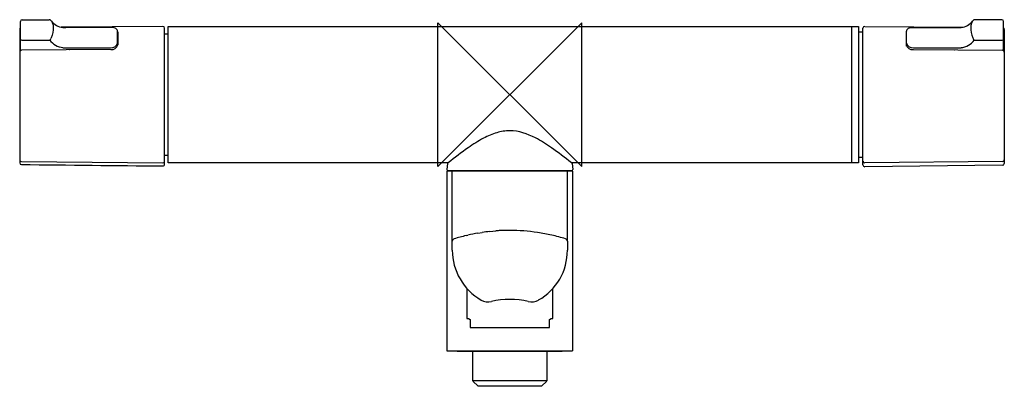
# Model space of a CAD drawing. Header units: millimetres. Extents: x -136 to 138, y -81 to 21.
import ezdxf

# ---------------------------------------------------------------- set-up
doc = ezdxf.new("R2010")
doc.units = ezdxf.units.MM
doc.header["$MEASUREMENT"] = 0
doc.layers.add('ORIGIN', color=6, linetype='Continuous')
doc.layers.add('PLANNING', color=1, linetype='Continuous')

# ---------------------------------------------------------------- blocks, each defined once
blk = doc.blocks.new('240100_f')
at = {"layer": 'ORIGIN'}
blk.add_lwpolyline([(20, 20), (-20, -20), (-20, 20), (20, -20), (20, 20)], dxfattribs=at)
at = {"layer": 'PLANNING'}
for p, q in [((-136.1, 12.24), (-136.1, 20.35)), ((-135.6, 20.83), (-128.14, 20.83)), ((-127.62, 20.63), (-127.48, 20.44)), ((128.84, 20.62), (128.69, 20.44)), ((136.82, 20.82), (129.36, 20.82)), ((137.32, 12.24), (137.32, 20.34)), ((-136.3, 18.16), (-136.3, -18.97)), ((-96.5, 19), (-124.8, 18.75)), ((-110.02, 18.55), (-123.5, 18.65)), ((-109.1, 14.35), (-109.1, 17.7)), ((-109, 17.39), (-109, 13.89)), ((-96, -19.37), (-96, 18.51)), ((-96, 16.91), (-95, 16.93)), ((-95, -18.99), (-95, 19)), ((-95, 19), (95, 19)), ((95, 19), (97, 18.99)), ((95, 18.99), (95, -18.93)), ((97, 18.99), (97, -19)), ((97.2, 17.5), (98.22, 17.5)), ((98.22, -19.58), (98.22, 18.5)), ((98.72, 18.99), (126.05, 18.75)), ((110.22, 17.39), (110.22, 13.89)), ((110.32, 13.52), (110.32, 17.7)), ((111.24, 18.54), (124.72, 18.64)), ((137.52, 18.15), (137.52, -19.17)), ((-135.73, 15.17), (-127.97, 15.16)), ((-127.54, 15.79), (-127.61, 15.61)), ((-109.1, 13.53), (-109.1, 14.35)), ((128.76, 15.78), (128.82, 15.6)), ((129.19, 15.15), (136.95, 15.16)), ((-136.3, 12.35), (-136.31, 12.2)), ((-111, 12.54), (-135.8, 12.35)), ((-124.27, 13.06), (-111.1, 13.06)), ((-122.38, 12.49), (-122.43, 12.45)), ((112.22, 12.54), (137.02, 12.34)), ((112.32, 13.06), (125.49, 13.06)), ((123.6, 12.48), (123.64, 12.44)), ((137.52, 12.35), (137.52, 12.19)), ((-135.8, -18.64), (-96.5, -18.98)), ((-95, -16.93), (-96, -16.91)), ((-17.11, -19), (-95, -18.99)), ((-17.21, -19), (-17.25, -19.03)), ((97, -19), (17.11, -19)), ((17.21, -19), (17.25, -19.03)), ((98.22, -17.5), (97.2, -17.5)), ((137.02, -18.65), (98.72, -18.99)), ((17.5, -21.3), (-17.5, -21.3)), ((-17.5, -21.3), (-17.5, -71.3)), ((-17.33, -19.17), (-17.48, -20.89)), ((-17.28, -21.1), (17.28, -21.1)), ((-16, -43.3), (-16, -21.3)), ((16, -40.62), (16, -21.3)), ((17.28, -21.1), (17.21, -21.1)), ((17.33, -19.17), (17.48, -20.89)), ((17.5, -71.3), (17.5, -21.3)), ((137.02, -19.67), (98.72, -20.08)), ((-5.57, -38.1), (-3.85, -37.94)), ((-12.18, -39.25), (-11.65, -39.13)), ((-8.87, -38.57), (-7.7, -38.38)), ((16, -40.82), (16, -43.3)), ((-11.93, -53.97), (-11.93, -62.35)), ((11.93, -62.35), (11.93, -53.97)), ((-11.93, -62.35), (-11.5, -62.35)), ((-11.5, -62.35), (-11, -62.64)), ((-11, -62.64), (-11, -64.85)), ((11, -62.64), (11.5, -62.35)), ((11, -64.85), (11, -62.64)), ((11.5, -62.35), (11.93, -62.35)), ((-11, -64.85), (11, -64.85)), ((-14.6, -71.4), (-14.7, -71.3)), ((-14.54, -71.4), (-14.6, -71.4)), ((-14.6, -71.4), (14.6, -71.4)), ((-10.3, -79.7), (-10.3, -71.4)), ((-8.09, -71.3), (17.44, -71.3)), ((10.3, -71.4), (10.3, -79.7)), ((14.6, -71.4), (14.7, -71.3)), ((-8.8, -81.2), (-10.28, -79.72)), ((10.3, -79.7), (-10.26, -79.7)), ((8.8, -81.2), (-8.8, -81.2)), ((10.28, -79.72), (8.8, -81.2)), ((10.26, -79.7), (10.3, -79.7))]:
    blk.add_line(p, q, dxfattribs=at)
for centre, radius, start, end in [((-135.61, 20.34), 0.489, 88.7096, 178.6486), ((-128.06, 20.26), 0.575, 40.2768, 98.0188), ((-123.83, 23.25), 4.61, 217.99, 263.5782), ((125.04, 23.25), 4.61, 276.4218, 322.01), ((129.27, 20.25), 0.575, 81.9812, 139.7232), ((136.83, 20.33), 0.489, 1.3514, 91.2904), ((-135.8, 18.16), 0.5, 126.8623, 179.999), ((-123.75, 23.9), 5.26, 263.5782, 272.7489), ((-110.21, 17.33), 1.24, 33.8095, 81.5385), ((-109.76, 17.7), 0.661, 0, 27.9868), ((-109.2, 17.38), 0.204, 3.5803, 59.4813), ((-96.5, 18.5), 0.498, 1.2528, 90.5), ((97.21, 17.7), 0.203, 180, 268.5294), ((98.71, 18.49), 0.498, 89.5, 178.7472), ((110.42, 17.37), 0.204, 120.5187, 176.4197), ((110.98, 17.7), 0.661, 152.0132, 180), ((111.42, 17.32), 1.24, 98.4615, 146.1905), ((124.97, 23.89), 5.26, 267.2511, 276.4218), ((137.02, 18.15), 0.5, 360, 53.1388), ((-135.76, 15.52), 0.359, 199.0372, 274.44), ((-128.42, 15.89), 0.862, 301.4427, 340.8014), ((-123.67, 18.44), 5.4, 217.3325, 263.6195), ((-110.84, 14.85), 1.81, 261.665, 344.001), ((-110.8, 14.4), 1.87, 263.7394, 344.1961), ((112.02, 14.4), 1.87, 195.8039, 276.2606), ((112.05, 14.84), 1.81, 195.999, 278.335), ((124.89, 18.43), 5.4, 276.3805, 322.6675), ((129.64, 15.88), 0.862, 199.1986, 238.5573), ((136.98, 15.52), 0.359, 265.56, 340.9628), ((-135.8, 11.84), 0.502, 90.6701, 180), ((137.01, 11.84), 0.502, 0, 89.3299), ((-135.8, -18.14), 0.5, 179.9436, 269.5127), ((-135.8, -18.97), 0.5, 180.0924, 269.3824), ((-96.5, -18.48), 0.502, 270.0181, 352.1237), ((-17.09, -19.22), 0.246, 128.7767, 167.6652), ((17.09, -19.22), 0.246, 12.3348, 51.2233), ((97.21, -17.7), 0.203, 91.4706, 180), ((98.72, -18.48), 0.502, 187.8763, 269.9819), ((137.02, -18.15), 0.5, 270.5, 0.0218), ((240.5, 34889.89), 34911.38, 269.382402, 269.446904), ((-96.5, -19.37), 0.5, 269.4469, 359.999), ((-17.27, -20.89), 0.212, 180.6165, 266.6205), ((17.27, -20.89), 0.212, 273.4307, 359.4481), ((98.72, -19.58), 0.5, 180, 270.5541), ((137.02, -19.17), 0.5, 270.5997, 359.9768), ((-2.77, -68.06), 30.09, 95.331, 99.433), ((-0.75, -76.27), 38.46, 92.7783, 94.6216), ((0.02, -92.16), 54.36, 90.0709, 92.7783), ((-0.17, -91.58), 53.78, 81.5686, 89.8065), ((-15.29, -40.82), 0.707, 107.2189, 175.6264), ((-1.49, -85.36), 47.33, 103.056, 107.2189), ((-2.92, -75.48), 37.38, 99.1591, 103.5046), ((0.51, -86.96), 49.11, 79.1866, 81.5686), ((-0.62, -92.88), 55.14, 77.1403, 79.1866), ((-1.09, -94.95), 57.26, 73.1542, 77.1403), ((15.3, -40.82), 0.7, 0, 73.1542), ((15.3, -40.82), 0.7, 0, 15.6299), ((0, -43.3), 16, 180, 240.1473), ((0.37, -43.51), 15.63, 299.0675, 0.7852), ((-6.09, -53.91), 3.77, 240.1473, 284.7675), ((0, -83.09), 26.05, 78.6504, 101.3496), ((6.07, -53.77), 3.9, 256.0176, 299.0675)]:
    blk.add_arc(centre, radius, start, end, dxfattribs=at)
for points, knots in [([(-127.48, 20.44), (-127.16, 19.99), (-126.99, 19.38), (-126.99, 17.81), (-127.17, 16.87), (-127.54, 15.79)], [16.9334212, 16.9334212, 16.9334212, 16.9334212, 17.4028296, 17.4028296, 17.9027536, 17.9027536, 17.9027536, 17.9027536]), ([(128.69, 20.44), (128.37, 19.98), (128.21, 19.37), (128.21, 17.81), (128.39, 16.86), (128.76, 15.78)], [16.9334212, 16.9334212, 16.9334212, 16.9334212, 17.4028296, 17.4028296, 17.9027536, 17.9027536, 17.9027536, 17.9027536]), ([(17.11, -19), (15.32, -17.53), (12.07, -15.04), (6.6, -11.49), (1.29, -9.65), (-3.79, -10.5), (-7.65, -12.2), (-12.16, -15.08), (-15.31, -17.54), (-17.11, -19)], [739.897216, 739.897216, 739.897216, 739.897216, 746.854432, 752.095974, 759.572708, 763.229463, 767.207075, 772.243656, 779.203412, 779.203412, 779.203412, 779.203412])]:
    blk.add_open_spline(points, degree=3, knots=knots, dxfattribs=at)
blk.add_rational_spline([(-17.44, -71.3), (-18.39, -71.3), (-8.09, -71.3)], [0.953359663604, 0.813438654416, 1], degree=2, dxfattribs=at)

msp = doc.modelspace()

# ---------------------------------------------------------------- block references
msp.add_blockref('240100_f', (0, 0))

doc.saveas('drawing.dxf')
